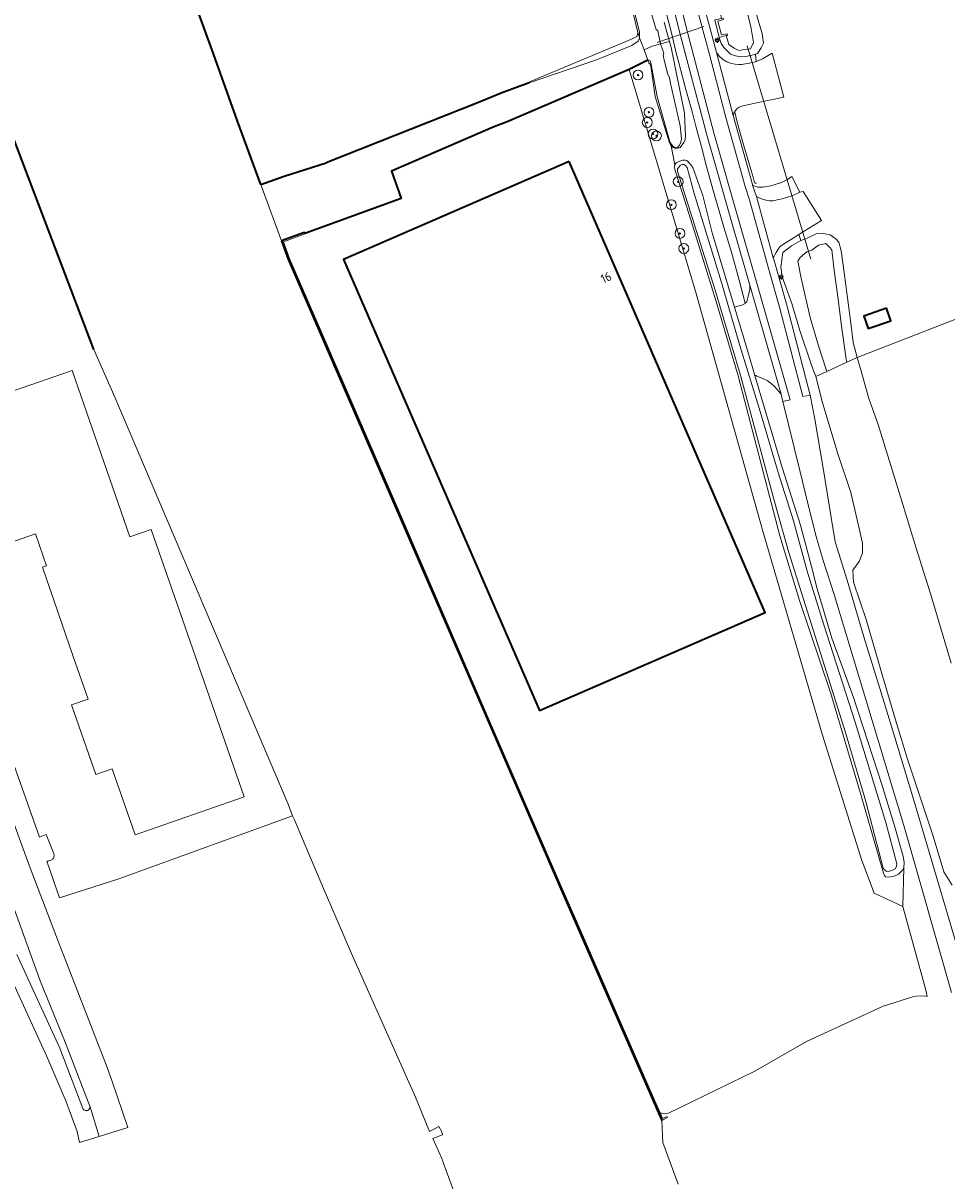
# Model space of a CAD drawing. Header units: metres. Extents: x 89394 to 92106, y 463550 to 466167.
# Tile 10 of 112: x 90580 to 90767, y 464320 to 464555. Entities that reach past the tile are written whole.
import ezdxf
from ezdxf.enums import TextEntityAlignment as Align

# ---------------------------------------------------------------- set-up
doc = ezdxf.new("R2010")
doc.units = ezdxf.units.M
for name, color, linetype, lineweight in [('B-PV-GK-BESCHOEIING-G', 253, 'OB-BESCHOEIING-BLOK', 35), ('B-PV-GK-KADEMUUR-G', 253, 'Continuous', 35), ('B-PV-GR-BOOM-S', 90, 'Continuous', 25), ('B-PV-GR-BOUWLAND_BRAAKLIGGEND-GV', 200, 'Continuous', 13), ('B-PV-IE-MEUBILAIR-S', 7, 'Continuous', 25), ('B-PV-IE-TERREINAFSCHEIDING_KUNSTMATIG_HEKWERK-G', 20, 'IE-TERREINAFSCHEIDING_KUNSTMATIG-SO', 18), ('B-PV-KW-KUNSTWERK_DUIKER-G', 150, 'Continuous', 18), ('B-PV-OG-BEBOUWING-GV', 7, 'Continuous', 35), ('B-PV-OG-BEBOUWING-T18', 1, 'Continuous', 18), ('B-PV-OG-TERREIN_BEGROEID-GV', 7, 'Continuous', 18), ('B-PV-OG-TERREIN_ERF-GV', 50, 'Continuous', 18), ('B-PV-OG-TERREIN_OEVER-GV', 7, 'Continuous', 18), ('B-PV-OG-WATER_KANAAL-GV', 120, 'Continuous', 18), ('B-PV-OG-WATER_SLOOT-GV', 120, 'Continuous', 18), ('B-PV-OG-WEG-GV', 7, 'Continuous', 18), ('B-PV-VH-VERHARDING_ASFALT-GV', 210, 'Continuous', 18), ('B-PV-VH-VERHARDING_BETON-GV', 252, 'Continuous', 18), ('B-PV-VH-VERHARDING_BETONSTRAATSTEEN-GV', 190, 'Continuous', 18), ('B-PV-VH-VERHARDING_GESLOTEN-GV', 210, 'Continuous', 18), ('B-PV-VH-VERHARDING_OPEN_SIERBESTRATING-GV', 90, 'Continuous', 18), ('B-PV-VH-VERHARDING_OPEN_TEGEL-GV', 90, 'Continuous', 18)]:
    doc.layers.add(name, color=color, linetype=linetype, lineweight=lineweight)
doc.styles.add('NLCS-ISO', font='NLCS-ISO.ttf')
doc.styles.add('NLCS-ISO-M500-T18', font='NLCS-ISO.ttf', dxfattribs={"height": 0.9})
doc.linetypes.add('IE-TERREINAFSCHEIDING_KUNSTMATIG-SO', pattern='A,4,[82,NLCS.SHX,S=0.75,R=90,X=0,Y=0],4,-2', length=10)
doc.linetypes.add('OB-BESCHOEIING-BLOK', pattern='A,6,-1,[152,NLCS.SHX,S=2,R=0,X=-1,Y=0]', length=7)

# ---------------------------------------------------------------- blocks, each defined once
blk = doc.blocks.new('SIE-MEUBILAIR_PAAL_LICHTMAST-SO')
for points in [[(-0.62, 0), (-1, 0)], [(-0.71, 0.71), (-0.44, 0.44)], [(0, 1), (0, 0.62)], [(0.44, 0.44), (0.71, 0.71)], [(1, 0), (0.62, 0)], [(-0.71, -0.71), (-0.44, -0.44)], [(0, -0.62), (0, -1)], [(0.44, -0.44), (0.71, -0.71)]]:
    blk.add_lwpolyline(points)
blk.add_circle((0, 0), 0.5)
blk = doc.blocks.new('SGR-BOOM_GBKN-SO')
at = {"linetype": 'ByBlock', "lineweight": 18}
h = blk.add_hatch(color=0, dxfattribs=at)
h.dxf.hatch_style = 1
edge = h.paths.add_edge_path()
edge.add_arc((0, 0), 0.25, 0, 360)
at = {"color": 0, "linetype": 'ByBlock', "lineweight": 18}
for radius in [2, 0.25]:
    blk.add_circle((0, 0), radius, dxfattribs=at)
at = {"color": 0, "linetype": 'ByBlock', "lineweight": 18, "style": 'NLCS-ISO'}
blk.add_attdef('SOORT', (2.5, 0), '', height=1.5, dxfattribs=at)

msp = doc.modelspace()

# ---------------------------------------------------------------- linework, layer by layer
at = {"layer": 'B-PV-GK-BESCHOEIING-G', "flags": 128}
for points in [[(90627.891, 464522.185), (90623.165, 464535.045), (90618.257, 464548.8), (90604.895, 464585.477)], [(90593.931, 464488.641), (90576.774, 464533.785)], [(90627.891, 464522.185), (90632.663, 464523.866), (90641.164, 464526.609)], [(90636.892, 464512.14), (90636.786, 464512.436), (90632.099, 464510.698)], [(90632.099, 464510.698), (90633.422, 464507.026), (90689.114, 464378.462), (90709.486, 464331.827)]]:
    msp.add_lwpolyline(points, dxfattribs=at)
at = {"layer": 'B-PV-GK-KADEMUUR-G', "flags": 128}
for points in [[(90706.626, 464547.481), (90702.822, 464545.611)], [(90702.822, 464545.611), (90677.985, 464534.923), (90675.181, 464533.851), (90654.446, 464524.876), (90656.425, 464519.36), (90636.851, 464512.255)], [(90682.507, 464542.874), (90679.174, 464541.635), (90676.766, 464540.741), (90672.532, 464539.039), (90641.164, 464526.609)]]:
    msp.add_lwpolyline(points, dxfattribs=at)
at = {"layer": 'B-PV-GR-BOUWLAND_BRAAKLIGGEND-GV', "flags": 128}
msp.add_lwpolyline([(90791.616, 464503.466), (90749.222, 464487.029), (90749.797, 464484.992), (90751.555, 464478.665), (90753.462, 464473.404), (90758.036, 464458.646), (90759.718, 464453.098), (90761.195, 464448.227), (90764.246, 464438.554), (90768.339, 464424.837)], dxfattribs=at)
at = {"layer": 'B-PV-IE-TERREINAFSCHEIDING_KUNSTMATIG_HEKWERK-G', "flags": 128}
for points in [[(90702.822, 464545.611), (90716.448, 464500), (90716.659, 464499.294), (90730.045, 464451.701), (90742.142, 464410.151), (90750.148, 464384.687)], [(90728.045, 464523.694), (90727.665, 464525.064), (90725.951, 464530.755), (90724.788, 464534.849), (90724.71, 464535.124), (90724.332, 464536.897)], [(90712.113, 464526.224), (90711.348, 464530.078)], [(90728.748, 464522.549), (90728.432, 464522.373), (90728.271, 464522.877), (90728.045, 464523.694)]]:
    msp.add_lwpolyline(points, dxfattribs=at)
at = {"layer": 'B-PV-KW-KUNSTWERK_DUIKER-G', "flags": 128}
for points in [[(90717.997, 464554.356), (90708.495, 464551.043)], [(90726.808, 464550.408), (90739.777, 464506.973)]]:
    msp.add_lwpolyline(points, dxfattribs=at)
at = {"layer": 'B-PV-OG-BEBOUWING-GV', "flags": 128}
for points in [[(90690.598, 464526.884), (90644.711, 464506.918), (90684.585, 464415.204), (90730.457, 464435.145), (90729.998, 464436.207)], [(90755.183, 464497.002), (90750.578, 464495.427), (90751.45, 464492.877), (90756.055, 464494.452)]]:
    msp.add_lwpolyline(points, close=True, dxfattribs=at)
at = {"layer": 'B-PV-OG-TERREIN_BEGROEID-GV', "flags": 128}
msp.add_lwpolyline([(90743.76, 464418.824), (90737.505, 464437.598), (90733.482, 464450.716), (90724.964, 464483.295), (90720.713, 464497.725), (90715.728, 464513.942), (90711.982, 464525.744), (90712.113, 464526.224), (90711.348, 464530.078), (90711.037, 464530.69), (90708.091, 464540.116), (90707.204, 464546.283), (90707.015, 464546.747), (90706.822, 464546.944), (90706.626, 464547.481), (90702.822, 464545.611), (90716.448, 464500), (90716.659, 464499.294), (90730.045, 464451.701), (90742.142, 464410.151), (90750.148, 464384.687), (90752.643, 464378.006), (90758.462, 464375.338), (90758.698, 464383.165), (90758.448, 464382.742), (90757.583, 464381.896), (90756.951, 464381.597), (90755.708, 464381.29), (90754.979, 464381.364), (90754.752, 464381.624), (90754.541, 464382.128), (90750.07, 464397.625)], close=True, dxfattribs=at)
at = {"layer": 'B-PV-OG-TERREIN_ERF-GV', "flags": 128}
for points in [[(90604.895, 464585.477), (90618.257, 464548.8), (90623.165, 464535.045), (90627.891, 464522.185), (90632.663, 464523.866), (90641.164, 464526.609), (90672.532, 464539.039), (90676.766, 464540.741), (90679.174, 464541.635), (90703.293, 464551.727), (90704.346, 464552.3), (90704.513, 464552.686), (90704.563, 464553.112), (90701.444, 464566.082)], [(90728.802, 464556.513), (90729.888, 464552.935), (90730.138, 464550.942), (90729.695, 464549.961), (90728.904, 464548.863), (90728.499, 464548.732), (90728.635, 464547.21), (90729.205, 464547.406), (90729.962, 464547.756), (90731.889, 464548.92), (90734.268, 464539.956), (90731.73, 464539.402), (90728.744, 464538.781), (90726.644, 464538.347), (90725.763, 464538.142), (90725.213, 464537.912), (90724.8, 464537.63), (90724.439, 464537.224), (90724.136, 464536.733), (90723.958, 464536.23), (90727.886, 464522.202), (90727.927, 464522.077), (90728.912, 464521.656), (90729.976, 464521.617), (90731.668, 464521.95), (90732.745, 464522.246), (90733.827, 464522.614), (90735.027, 464523.202), (90735.888, 464523.813), (90737.543, 464520.597), (90738.216, 464520.789), (90741.976, 464514.883), (90738.414, 464512.696), (90737.306, 464512), (90737.774, 464510.787), (90739.05, 464511.258), (90740.856, 464512.153), (90742.33, 464512.233), (90743.737, 464511.96), (90744.944, 464511.103), (90745.486, 464510.457), (90745.957, 464508.693), (90746.573, 464504.299), (90747.898, 464493.955), (90748.375, 464490.036), (90749.222, 464487.029), (90791.616, 464503.466)], [(90565.453, 464438.527), (90582.846, 464389.446), (90583.879, 464389.856), (90584.202, 464389.983), (90585.679, 464386.255), (90585.75, 464386.125), (90585.803, 464385.987), (90585.835, 464385.842), (90585.847, 464385.695), (90585.839, 464385.547), (90585.81, 464385.402), (90585.76, 464385.262), (90585.692, 464385.13), (90585.606, 464385.01), (90585.505, 464384.902), (90585.389, 464384.81), (90585.261, 464384.735), (90585.08, 464384.685), (90584.897, 464384.641), (90584.713, 464384.603), (90584.528, 464384.57), (90584.342, 464384.543), (90586.95, 464377.067), (90599.006, 464380.982), (90634.363, 464393.782), (90633.428, 464396.142), (90598.211, 464478.899), (90593.931, 464488.641), (90576.774, 464533.785)]]:
    msp.add_lwpolyline(points, dxfattribs=at)
for points in [[(90742.142, 464410.151), (90730.045, 464451.701), (90716.659, 464499.294), (90716.448, 464500), (90702.822, 464545.611), (90677.985, 464534.923), (90675.181, 464533.851), (90654.446, 464524.876), (90656.425, 464519.36), (90636.851, 464512.255), (90636.892, 464512.14), (90632.493, 464510.514), (90633.718, 464507.159), (90641.354, 464489.522), (90657.239, 464452.83), (90671.32, 464420.306), (90689.405, 464378.532), (90691.682, 464373.312), (90708.047, 464335.791), (90709.105, 464333.366), (90709.928, 464333.143), (90710.82, 464333.302), (90728.405, 464341.84), (90738.871, 464347.878), (90754.476, 464355.034), (90760.752, 464357.003), (90761.297, 464357.113), (90762.839, 464357.13), (90763.455, 464357.028), (90763.102, 464358.566), (90758.462, 464375.338), (90752.643, 464378.006), (90750.148, 464384.687)], [(90684.585, 464415.204), (90644.711, 464506.918), (90690.598, 464526.884), (90729.998, 464436.207), (90730.457, 464435.145)], [(90750.578, 464495.427), (90755.183, 464497.002), (90756.055, 464494.452), (90751.45, 464492.877)], [(90601.251, 464450.51), (90605.611, 464452.022), (90611.896, 464433.893), (90624.473, 464397.615), (90602.314, 464389.933), (90597.671, 464403.324), (90594.291, 464402.153), (90589.369, 464416.351), (90592.736, 464417.518), (90589.724, 464426.206), (90583.439, 464444.334), (90584.299, 464444.632), (90582.044, 464451.135), (90566.061, 464445.594), (90561.149, 464459.765), (90556.581, 464472.941), (90589.517, 464484.359)]]:
    msp.add_lwpolyline(points, close=True, dxfattribs=at)
at = {"layer": 'B-PV-OG-TERREIN_OEVER-GV', "flags": 128}
for points in [[(90701.444, 464566.082), (90704.563, 464553.112), (90704.938, 464552.03), (90704.897, 464553.176), (90701.954, 464565.303)], [(90707.132, 464557.558), (90708.338, 464553.736), (90708.644, 464553.448), (90709.17, 464550.795), (90711.013, 464551.293), (90710.507, 464553.178), (90709.927, 464555.228)]]:
    msp.add_lwpolyline(points, dxfattribs=at)
for points in [[(90728.365, 464559.001), (90726.568, 464558.548), (90727.653, 464553.94), (90728.131, 464551.05), (90727.484, 464549.782), (90726.268, 464549.618), (90725.143, 464549.465), (90724.187, 464549.93), (90723.127, 464550.65), (90722.556, 464552.498), (90721.112, 464552.067), (90721.521, 464550.901), (90722.165, 464549.999), (90723.463, 464548.677), (90724.438, 464548.36), (90725.521, 464548.163), (90726.555, 464548.215), (90727.774, 464548.497), (90728.499, 464548.732), (90728.904, 464548.863), (90729.695, 464549.961), (90730.138, 464550.942), (90729.888, 464552.935), (90728.802, 464556.513)], [(90696.198, 464547.569), (90703.335, 464550.465), (90704.683, 464551.328), (90704.933, 464551.934), (90704.938, 464552.03), (90704.563, 464553.112), (90704.513, 464552.686), (90704.346, 464552.3), (90703.293, 464551.727), (90679.174, 464541.635), (90682.507, 464542.874)], [(90711.013, 464551.293), (90709.17, 464550.795), (90709.898, 464548.921), (90709.756, 464548.398), (90709.917, 464547.493), (90710.699, 464544.548), (90711.058, 464543.936), (90711.147, 464543.083), (90713.222, 464534.153), (90713.486, 464531.473), (90713.358, 464530.793), (90713.084, 464530.187), (90712.739, 464529.777), (90712.494, 464529.682), (90712.106, 464529.735), (90711.767, 464529.933), (90711.405, 464530.302), (90711.095, 464530.889), (90708.512, 464540.092), (90707.243, 464546.945), (90707.076, 464547.312), (90706.834, 464547.46), (90706.626, 464547.481), (90706.822, 464546.944), (90707.015, 464546.747), (90707.204, 464546.283), (90708.091, 464540.116), (90711.037, 464530.69), (90711.348, 464530.078), (90711.759, 464529.734), (90712.243, 464529.509), (90712.803, 464529.552), (90713.17, 464529.743), (90713.935, 464530.758), (90714.185, 464531.364), (90714.312, 464531.995), (90714.044, 464536.72), (90711.352, 464550.03)], [(90758.698, 464383.165), (90758.754, 464384.336), (90758.588, 464385.497), (90757.032, 464391.034), (90754.263, 464399.932), (90748.487, 464417.841), (90744.078, 464429.934), (90741.041, 464439.926), (90739.93, 464444.454), (90737.669, 464452.902), (90733.918, 464464.631), (90728.393, 464483.333), (90726.941, 464488.249), (90724.248, 464497.217), (90719.704, 464512.35), (90717.799, 464519.941), (90715.768, 464525.657), (90715.163, 464526.481), (90714.613, 464527.008), (90714.183, 464527.16), (90713.67, 464527.17), (90712.789, 464526.814), (90712.406, 464526.571), (90712.113, 464526.224), (90711.982, 464525.744), (90715.728, 464513.942), (90720.713, 464497.725), (90724.964, 464483.295), (90733.482, 464450.716), (90737.505, 464437.598), (90743.76, 464418.824), (90750.07, 464397.625), (90754.541, 464382.128), (90754.752, 464381.624), (90754.979, 464381.364), (90755.708, 464381.29), (90756.951, 464381.597), (90757.583, 464381.896), (90758.448, 464382.742)], [(90735.252, 464447.517), (90732.481, 464457.467), (90725.408, 464483.611), (90720.334, 464500.69), (90712.662, 464524.87), (90712.671, 464525.358), (90713.208, 464526.056), (90713.588, 464526.25), (90713.955, 464526.249), (90714.31, 464526.078), (90714.647, 464525.639), (90716.047, 464520.333), (90721.616, 464502.266), (90725.34, 464489.438), (90729.489, 464476.018), (90733.145, 464463.611), (90736.267, 464453.784), (90739.044, 464443.564), (90742.407, 464432.62), (90748.763, 464412.811), (90755.028, 464392.397), (90757.291, 464383.974), (90757.234, 464383.489), (90756.933, 464383.02), (90756.372, 464382.692), (90755.795, 464382.486), (90755.208, 464382.477), (90754.857, 464382.722), (90754.494, 464383.138), (90750.966, 464396.686), (90746.858, 464410.715)], [(90747.132, 464486.057), (90749.222, 464487.029), (90748.375, 464490.036), (90747.898, 464493.955), (90746.573, 464504.299), (90745.957, 464508.693), (90745.486, 464510.457), (90744.944, 464511.103), (90743.737, 464511.96), (90742.33, 464512.233), (90740.856, 464512.153), (90739.05, 464511.258), (90737.774, 464510.787), (90735.841, 464509.703), (90734.092, 464508.357), (90733.648, 464505.397), (90733.933, 464503.42), (90735.911, 464498.006), (90737.55, 464492.483), (90739.892, 464485.434), (90740.827, 464483.123), (90743.043, 464484.154), (90741.36, 464489.395), (90739.644, 464495.146), (90737.817, 464503.146), (90737.131, 464506.566), (90737.574, 464507.353), (90738.95, 464508.47), (90739.974, 464508.841), (90741.359, 464509.847), (90742.815, 464510.164), (90743.589, 464509.41), (90744.038, 464508.892), (90744.49, 464504.729), (90745.307, 464498.853), (90746.021, 464493.366), (90746.997, 464486.629)]]:
    msp.add_lwpolyline(points, close=True, dxfattribs=at)
at = {"layer": 'B-PV-OG-WATER_KANAAL-GV', "flags": 128}
for points in [[(90712.764, 464318.854), (90709.671, 464327.29), (90709.486, 464331.827), (90689.114, 464378.462), (90633.422, 464507.026), (90632.099, 464510.698), (90627.956, 464522.007), (90627.891, 464522.185), (90623.165, 464535.045), (90618.257, 464548.8), (90604.895, 464585.477), (90600.682, 464597.333), (90597.259, 464613.679), (90595.863, 464620.732), (90594.088, 464629.321), (90585.696, 464669.918), (90585.208, 464673.192), (90584.378, 464680.839), (90583.876, 464686.631), (90583.852, 464686.901), (90584.453, 464687.086), (90583.767, 464687.746), (90586.941, 464720.26), (90590.572, 464757.817)], [(90576.774, 464533.785), (90593.931, 464488.641), (90598.211, 464478.899), (90633.428, 464396.142), (90634.363, 464393.782), (90634.666, 464393.122), (90640.832, 464378.488), (90646.527, 464365.308), (90659.161, 464337.004), (90659.353, 464336.541), (90662.203, 464329.585), (90664.101, 464330.547), (90664.7, 464329.465), (90664.874, 464328.87), (90662.864, 464328.168), (90664.711, 464324.057), (90664.896, 464323.553), (90664.998, 464323.275), (90668.253, 464314.409)]]:
    msp.add_lwpolyline(points, dxfattribs=at)
at = {"layer": 'B-PV-OG-WATER_SLOOT-GV', "flags": 128}
for points in [[(90704.642, 464566.346), (90704.427, 464566.738), (90704.039, 464566.888), (90703.503, 464566.894), (90702.747, 464566.755), (90702.331, 464566.54), (90701.987, 464566.203), (90701.912, 464565.961), (90701.954, 464565.303), (90704.897, 464553.176), (90704.938, 464552.03), (90705.868, 464549.601), (90707.478, 464550.312), (90709.17, 464550.795), (90708.644, 464553.448), (90708.338, 464553.736), (90707.132, 464557.558)], [(90726.568, 464558.548), (90721.391, 464557.307), (90721.419, 464556.877), (90721.604, 464555.987), (90721.914, 464556.028), (90722.002, 464555.741), (90720.868, 464555.447), (90721.581, 464552.626), (90722.754, 464552.849), (90722.826, 464552.532), (90722.556, 464552.498), (90723.127, 464550.65), (90724.187, 464549.93), (90725.143, 464549.465), (90726.268, 464549.618), (90727.484, 464549.782), (90728.131, 464551.05), (90727.653, 464553.94)], [(90654.446, 464524.876), (90675.181, 464533.851), (90677.985, 464534.923), (90702.822, 464545.611), (90706.626, 464547.481), (90705.868, 464549.601), (90704.938, 464552.03), (90704.933, 464551.934), (90704.683, 464551.328), (90703.335, 464550.465), (90696.198, 464547.569), (90682.507, 464542.874), (90679.174, 464541.635), (90676.766, 464540.741), (90672.532, 464539.039), (90641.164, 464526.609), (90632.663, 464523.866), (90627.891, 464522.185), (90627.956, 464522.007), (90632.099, 464510.698), (90636.786, 464512.436), (90636.851, 464512.255), (90656.425, 464519.36)], [(90711.147, 464543.083), (90711.058, 464543.936), (90710.699, 464544.548), (90709.917, 464547.493), (90709.756, 464548.398), (90709.898, 464548.921), (90709.17, 464550.795), (90707.478, 464550.312), (90705.868, 464549.601), (90706.626, 464547.481), (90706.834, 464547.46), (90707.076, 464547.312), (90707.243, 464546.945), (90708.512, 464540.092), (90711.095, 464530.889), (90711.405, 464530.302), (90711.767, 464529.933), (90712.106, 464529.735), (90712.494, 464529.682), (90712.739, 464529.777), (90713.084, 464530.187), (90713.358, 464530.793), (90713.486, 464531.473), (90713.222, 464534.153)], [(90733.145, 464463.611), (90729.489, 464476.018), (90725.34, 464489.438), (90721.616, 464502.266), (90716.047, 464520.333), (90714.647, 464525.639), (90714.31, 464526.078), (90713.955, 464526.249), (90713.588, 464526.25), (90713.208, 464526.056), (90712.671, 464525.358), (90712.662, 464524.87), (90720.334, 464500.69), (90725.408, 464483.611), (90732.481, 464457.467), (90735.252, 464447.517), (90746.858, 464410.715), (90750.966, 464396.686), (90754.494, 464383.138), (90754.857, 464382.722), (90755.208, 464382.477), (90755.795, 464382.486), (90756.372, 464382.692), (90756.933, 464383.02), (90757.234, 464383.489), (90757.291, 464383.974), (90755.028, 464392.397), (90748.763, 464412.811), (90742.407, 464432.62), (90739.044, 464443.564), (90736.267, 464453.784)], [(90743.043, 464484.154), (90747.132, 464486.057), (90746.997, 464486.629), (90746.021, 464493.366), (90745.307, 464498.853), (90744.49, 464504.729), (90744.038, 464508.892), (90743.589, 464509.41), (90742.815, 464510.164), (90741.359, 464509.847), (90739.974, 464508.841), (90738.95, 464508.47), (90737.574, 464507.353), (90737.131, 464506.566), (90737.817, 464503.146), (90739.644, 464495.146), (90741.36, 464489.395)]]:
    msp.add_lwpolyline(points, close=True, dxfattribs=at)
at = {"layer": 'B-PV-OG-WEG-GV', "flags": 128}
for points in [[(90716.238, 464565.336), (90720.605, 464549.019), (90721.139, 464548.283), (90721.811, 464547.695), (90722.719, 464547.174), (90723.636, 464546.823), (90724.41, 464546.657), (90725.158, 464546.576), (90725.661, 464546.631), (90726.913, 464546.816), (90728.236, 464547.073), (90728.635, 464547.21), (90728.499, 464548.732), (90727.774, 464548.497), (90726.555, 464548.215), (90725.521, 464548.163), (90724.438, 464548.36), (90723.463, 464548.677), (90722.165, 464549.999), (90721.521, 464550.901), (90721.112, 464552.067), (90720.215, 464555.664)], [(90709.927, 464555.228), (90710.507, 464553.178), (90711.013, 464551.293), (90711.352, 464550.03), (90714.044, 464536.72), (90714.312, 464531.995), (90714.185, 464531.364), (90713.935, 464530.758), (90713.17, 464529.743), (90712.803, 464529.552), (90712.243, 464529.509), (90711.759, 464529.734), (90711.348, 464530.078), (90712.113, 464526.224), (90712.406, 464526.571), (90712.789, 464526.814), (90713.67, 464527.17), (90714.183, 464527.16), (90714.613, 464527.008), (90715.163, 464526.481), (90715.768, 464525.657), (90717.799, 464519.941), (90719.704, 464512.35), (90724.248, 464497.217), (90724.679, 464497.373), (90725.751, 464497.646), (90726.409, 464498.018), (90726.449, 464498.047), (90725.195, 464502.728), (90723.604, 464508.421), (90722.1, 464513.529), (90720.737, 464518.184), (90719.928, 464520.982), (90718.382, 464526.63), (90717.726, 464529.089), (90716.394, 464534.087), (90715.691, 464536.771), (90714.381, 464541.545), (90712.277, 464549.537), (90711.402, 464553.015), (90709.826, 464559.225)], [(90768.562, 464379.654), (90766.856, 464382.397), (90764.655, 464389.626), (90759.432, 464405.278), (90757.213, 464412.626), (90754.35, 464422.256), (90751.046, 464433.73), (90748.446, 464441.281), (90748.308, 464443.731), (90749.623, 464445.526), (90750.285, 464447.21), (90750.289, 464449.266), (90749.422, 464453.128), (90747.884, 464459.537), (90745.28, 464467.415), (90742.097, 464478.066), (90740.827, 464483.123), (90739.892, 464485.434), (90737.55, 464492.483), (90735.911, 464498.006), (90733.933, 464503.42), (90733.648, 464505.397), (90734.092, 464508.357), (90735.841, 464509.703), (90737.774, 464510.787), (90737.306, 464512), (90736.192, 464511.301), (90734.001, 464509.936), (90733.571, 464509.561), (90733.136, 464509.055), (90732.711, 464508.37), (90732.14, 464507.262), (90732.151, 464507.222), (90734.871, 464497.615), (90739.633, 464479.362), (90739.636, 464479.348), (90740.602, 464474.446), (90742.283, 464464.493), (90743.891, 464454.468), (90744.738, 464449.528), (90747.156, 464441.725), (90750.586, 464430.153), (90754.727, 464416.845), (90756.67, 464410.413), (90760.667, 464397.139), (90773.587, 464353.374)]]:
    msp.add_lwpolyline(points, dxfattribs=at)
at = {"layer": 'B-PV-VH-VERHARDING_ASFALT-GV', "flags": 128}
for points in [[(90709.345, 464568.206), (90713.354, 464552.261), (90718.695, 464532.055), (90723.884, 464513.699), (90727.382, 464501.705), (90733.711, 464479.52), (90733.828, 464479.108), (90734.086, 464478.104), (90734.098, 464478.056), (90735.55, 464478.41), (90728.823, 464502.121), (90725.325, 464514.113), (90720.142, 464532.451), (90714.806, 464552.635), (90710.804, 464568.554)], [(90710.804, 464568.554), (90714.806, 464552.635), (90720.142, 464532.451), (90725.325, 464514.113), (90728.823, 464502.121), (90735.55, 464478.41), (90734.098, 464478.056), (90737.509, 464464.006), (90739.163, 464457.309), (90740.841, 464450.577), (90742.295, 464445.701), (90744.557, 464438.822), (90758.684, 464391.779), (90768.385, 464357.867)], [(90714.782, 464564.971), (90719.155, 464548.635), (90722.509, 464535.844), (90722.514, 464535.825), (90726.45, 464521.767), (90726.501, 464521.612), (90727.253, 464519.304), (90730.694, 464506.862), (90730.707, 464506.818), (90733.423, 464497.221), (90738.155, 464479.035), (90739.636, 464479.348), (90739.633, 464479.362), (90734.871, 464497.615), (90732.151, 464507.222), (90732.14, 464507.262), (90728.692, 464519.73), (90728.69, 464519.737), (90727.927, 464522.077), (90727.886, 464522.202), (90723.958, 464536.23), (90720.605, 464549.019), (90716.238, 464565.336)], [(90773.587, 464353.374), (90760.667, 464397.139), (90756.67, 464410.413), (90754.727, 464416.845), (90750.586, 464430.153), (90747.156, 464441.725), (90744.738, 464449.528), (90743.891, 464454.468), (90742.283, 464464.493), (90740.602, 464474.446), (90739.636, 464479.348), (90738.155, 464479.035), (90733.423, 464497.221), (90730.707, 464506.818), (90730.694, 464506.862), (90727.253, 464519.304), (90726.501, 464521.612), (90726.45, 464521.767), (90722.514, 464535.825), (90722.509, 464535.844), (90719.155, 464548.635), (90714.782, 464564.971)], [(90568.144, 464401.245), (90583.02, 464360.176), (90587.93, 464348.052), (90593.104, 464334.686), (90593.333, 464334.094), (90594.984, 464328.541), (90600.853, 464330.354), (90597.577, 464339.914), (90596.437, 464343.088), (90588.304, 464364.039), (90586.894, 464367.727), (90581.196, 464382.624), (90579.84, 464386.295), (90574.391, 464401.049)], [(90577.416, 464359.92), (90584.324, 464344.813), (90588.193, 464335.821), (90590.507, 464329.564), (90591.005, 464327.312), (90594.984, 464328.541), (90593.333, 464334.094), (90593.104, 464334.686), (90593.116, 464334.557), (90593.106, 464334.429), (90593.075, 464334.303), (90593.022, 464334.185), (90592.95, 464334.078), (90592.861, 464333.984), (90592.757, 464333.908), (90592.642, 464333.849), (90592.518, 464333.812), (90592.39, 464333.796), (90592.261, 464333.802), (90592.135, 464333.83), (90592.015, 464333.879), (90591.906, 464333.948), (90591.81, 464334.035), (90591.73, 464334.136), (90591.669, 464334.25), (90587, 464346.544), (90581.71, 464358.038), (90578.235, 464365.587)]]:
    msp.add_lwpolyline(points, dxfattribs=at)
msp.add_lwpolyline([(90727.382, 464501.705), (90727.37, 464500.932), (90727.245, 464500.311), (90727.053, 464499.375), (90726.725, 464498.326), (90726.601, 464498.157), (90726.449, 464498.047), (90726.409, 464498.018), (90725.751, 464497.646), (90724.679, 464497.373), (90724.248, 464497.217), (90726.941, 464488.249), (90728.393, 464483.333), (90728.751, 464483.327), (90728.824, 464483.148), (90729.347, 464482.995), (90730.255, 464482.603), (90730.925, 464482.291), (90731.739, 464481.687), (90732.435, 464481.004), (90733.711, 464479.52)], close=True, dxfattribs=at)
at = {"layer": 'B-PV-VH-VERHARDING_BETON-GV', "flags": 128}
msp.add_lwpolyline([(90721.604, 464555.987), (90720.215, 464555.664), (90721.112, 464552.067), (90722.556, 464552.498), (90722.826, 464552.532), (90722.754, 464552.849), (90721.581, 464552.626), (90720.868, 464555.447), (90722.002, 464555.741), (90721.914, 464556.028)], close=True, dxfattribs=at)
at = {"layer": 'B-PV-VH-VERHARDING_BETONSTRAATSTEEN-GV', "flags": 128}
for points in [[(90728.635, 464547.21), (90728.236, 464547.073), (90726.913, 464546.816), (90725.661, 464546.631), (90725.158, 464546.576), (90724.41, 464546.657), (90723.636, 464546.823), (90722.719, 464547.174), (90721.811, 464547.695), (90721.139, 464548.283), (90720.605, 464549.019), (90723.958, 464536.23), (90724.136, 464536.733), (90724.439, 464537.224), (90724.8, 464537.63), (90725.213, 464537.912), (90725.763, 464538.142), (90726.644, 464538.347), (90728.744, 464538.781), (90731.73, 464539.402), (90734.268, 464539.956), (90731.889, 464548.92), (90729.962, 464547.756), (90729.205, 464547.406)], [(90737.543, 464520.597), (90736.103, 464519.957), (90734.835, 464519.559), (90733.921, 464519.251), (90732.925, 464519.045), (90732.092, 464518.879), (90731.36, 464518.885), (90730.628, 464519.001), (90729.923, 464519.177), (90729.393, 464519.409), (90728.692, 464519.73), (90732.14, 464507.262), (90732.711, 464508.37), (90733.136, 464509.055), (90733.571, 464509.561), (90734.001, 464509.936), (90736.192, 464511.301), (90737.306, 464512), (90738.414, 464512.696), (90741.976, 464514.883), (90738.216, 464520.789)]]:
    msp.add_lwpolyline(points, close=True, dxfattribs=at)
at = {"layer": 'B-PV-VH-VERHARDING_GESLOTEN-GV', "flags": 128}
msp.add_lwpolyline([(90710.554, 464332.549), (90710.53, 464332.622), (90709.598, 464332.235), (90709.105, 464333.366), (90708.047, 464335.791), (90691.682, 464373.312), (90689.405, 464378.532), (90671.32, 464420.306), (90657.239, 464452.83), (90641.354, 464489.522), (90633.718, 464507.159), (90632.493, 464510.514), (90636.892, 464512.14), (90636.851, 464512.255), (90636.786, 464512.436), (90632.099, 464510.698), (90633.422, 464507.026), (90689.114, 464378.462), (90709.486, 464331.827), (90710.603, 464332.398)], close=True, dxfattribs=at)
at = {"layer": 'B-PV-VH-VERHARDING_OPEN_SIERBESTRATING-GV', "flags": 128}
msp.add_lwpolyline([(90727.927, 464522.077), (90728.69, 464519.737), (90728.692, 464519.73), (90729.393, 464519.409), (90729.923, 464519.177), (90730.628, 464519.001), (90731.36, 464518.885), (90732.092, 464518.879), (90732.925, 464519.045), (90733.921, 464519.251), (90734.835, 464519.559), (90736.103, 464519.957), (90737.543, 464520.597), (90735.888, 464523.813), (90735.027, 464523.202), (90733.827, 464522.614), (90732.745, 464522.246), (90731.668, 464521.95), (90729.976, 464521.617), (90728.912, 464521.656)], close=True, dxfattribs=at)
at = {"layer": 'B-PV-VH-VERHARDING_OPEN_TEGEL-GV', "flags": 128}
msp.add_lwpolyline([(90709.826, 464559.225), (90711.402, 464553.015), (90712.277, 464549.537), (90714.381, 464541.545), (90715.691, 464536.771), (90716.394, 464534.087), (90717.726, 464529.089), (90718.382, 464526.63), (90719.928, 464520.982), (90720.737, 464518.184), (90722.1, 464513.529), (90723.604, 464508.421), (90725.195, 464502.728), (90726.449, 464498.047), (90726.601, 464498.157), (90726.725, 464498.326), (90727.053, 464499.375), (90727.245, 464500.311), (90727.37, 464500.932), (90727.382, 464501.705), (90723.884, 464513.699), (90718.695, 464532.055), (90713.354, 464552.261), (90709.345, 464568.206)], dxfattribs=at)

# ---------------------------------------------------------------- block references
at = {"layer": 'B-PV-GR-BOOM-S', "xscale": 0.5, "yscale": 0.5, "zscale": 0.5}
for p in [(90704.631, 464544.457), (90706.495, 464534.807), (90706.841, 464536.892), (90707.677, 464532.469), (90708.365, 464532.083), (90712.787, 464522.75), (90711.408, 464518.064), (90713.147, 464512.231), (90713.945, 464509.173)]:
    msp.add_blockref('SGR-BOOM_GBKN-SO', p, dxfattribs=at)
at = {"layer": 'B-PV-IE-MEUBILAIR-S', "xscale": 0.5, "yscale": 0.5, "zscale": 0.5}
for p in [(90720.724, 464551.538), (90733.736, 464503.357)]:
    msp.add_blockref('SIE-MEUBILAIR_PAAL_LICHTMAST-SO', p, dxfattribs=at)

# ---------------------------------------------------------------- texts
at = {"layer": 'B-PV-OG-BEBOUWING-T18', "style": 'NLCS-ISO-M500-T18'}
msp.add_text('16', height=1.8, rotation=23.5, dxfattribs=at).set_placement((90698.129, 464503.279), align=Align.MIDDLE)

doc.saveas('drawing.dxf')
